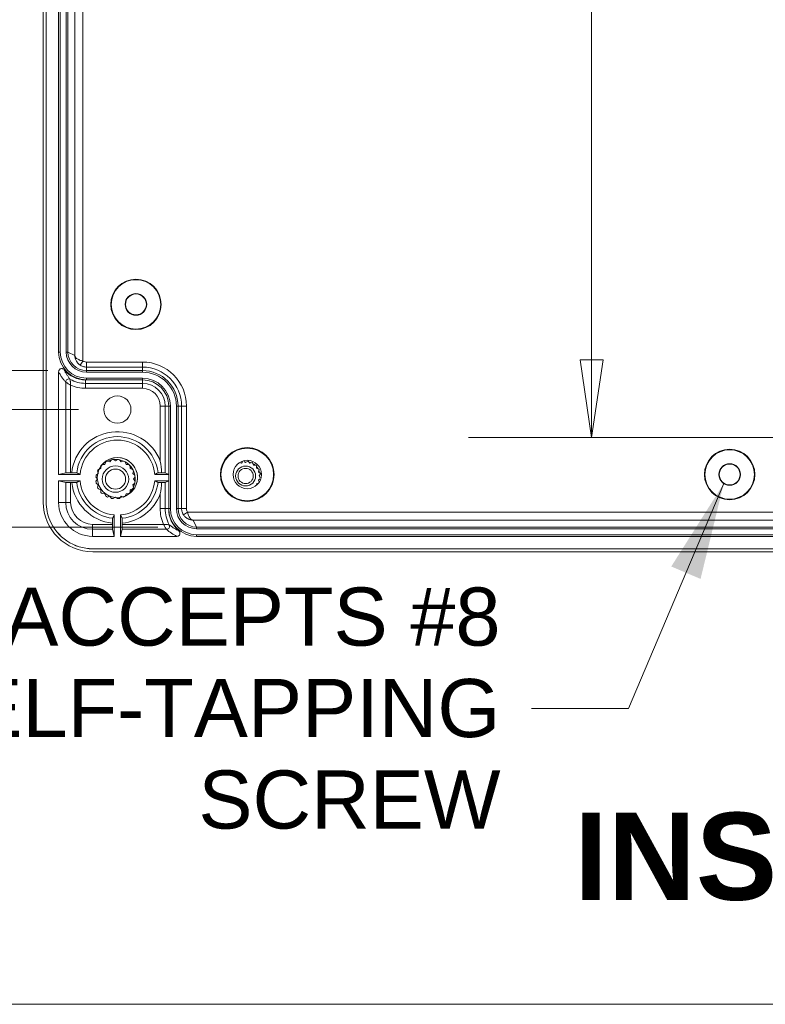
# Model space of a CAD drawing. Header units: millimetres. Extents: x 32 to 1714, y 32 to 1317.
# Tile 2 of 25: x 192 to 312, y 48 to 206. Entities that reach past the tile are written whole.
import ezdxf

# ---------------------------------------------------------------- set-up
doc = ezdxf.new("R2010")
doc.units = ezdxf.units.MM
doc.header["$LTSCALE"] = 6.25
for name, color, linetype, lineweight in [('Dimension (ANSI)', 7, 'Continuous', 9), ('Sketch Geometry (ANSI)', 7, 'Continuous', 9), ('Symbol (ANSI)', 7, 'Continuous', 9), ('Visible (ANSI)', 7, 'Continuous', 9), ('Visible Narrow (ANSI)', 7, 'Continuous', 9)]:
    doc.layers.add(name, color=color, linetype=linetype, lineweight=lineweight)
doc.styles.add('Label Text (ANSI)', font='arialbd.ttf')
doc.styles.add('Note Text (ANSI)', font='arial.ttf')
doc.dimstyles.new('Default - mm_inch (ANSI)', dxfattribs={"dimscale": 6.25, "dimtxt": 1.5, "dimasz": 2, "dimexe": 3.175, "dimexo": 1, "dimgap": 0.8, "dimtad": 0, "dimtih": 1, "dimtoh": 1, "dimrnd": 1e-08, "dimzin": 4, "dimdsep": 46, "dimtxsty": 'Note Text (ANSI)', "dimblk": 'Filled-1', "dimcen": 0.09, "dimdle": 10, "dimclrd": 256, "dimclre": 256, "dimclrt": 256, "dimadec": 1, "dimazin": 0, "dimtfac": 1.333333, "dimtofl": 0, "dimtmove": 0, "dimatfit": 3, "dimfxl": 1, "dimtolj": 1, "dimtzin": 0, "dimlwd": -1, "dimlwe": -1, "dimarcsym": 0})
doc.dimstyles.new('Default - mm_inch (ANSI)$7', dxfattribs={"dimscale": 6.25, "dimtxt": 1.5, "dimasz": 2.5, "dimexe": 3.175, "dimexo": 1, "dimgap": 0.8, "dimtad": 0, "dimtih": 1, "dimtoh": 1, "dimrnd": 1e-08, "dimzin": 4, "dimdsep": 46, "dimtxsty": 'Note Text (ANSI)', "dimblk": 'Filled-1', "dimcen": 0.09, "dimdle": 10, "dimclrd": 256, "dimclre": 256, "dimclrt": 256, "dimadec": 1, "dimazin": 0, "dimtfac": 1.333333, "dimtofl": 0, "dimtmove": 0, "dimatfit": 3, "dimfxl": 1, "dimtolj": 1, "dimtzin": 0, "dimlwd": -1, "dimlwe": -1, "dimarcsym": 0})

# ---------------------------------------------------------------- blocks, each defined once
blk = doc.blocks.new('Borders Default Border')
at = {"layer": 'Sketch Geometry (ANSI)', "flags": 128}
blk.add_lwpolyline([(7.62, 7.62), (7.62, 208.28), (271.78, 208.28), (271.78, 7.62), (7.62, 7.62)], dxfattribs=at)
blk = doc.blocks.new('Filled-1')
at = {"color": 0}
for p, q in [((0, 0), (-1, 0.15)), ((-1, 0.15), (-1, -0.15)), ((-1, 0), (0, 0)), ((-1, -0.15), (0, 0))]:
    blk.add_line(p, q, dxfattribs=at)
at = {"color": 0, "flags": 128}
blk.add_lwpolyline([(-1, -0.15), (0, 0), (-1, 0.15), (-1, -0.15)], dxfattribs=at)
at = {"color": 0}
blk.add_solid([(-1, -0.15), (0, 0), (-1, 0.15), (-1, -0.15)], dxfattribs=at)
blk = doc.blocks.new('*D26')
at = {"layer": 'Defpoints', "color": 0, "transparency": 16777216}
for p in [(220.23, 356.09), (80.32, 124.61), (220.23, 124.61)]:
    blk.add_point(p, dxfattribs=at)
at = {"layer": 'Dimension (ANSI)', "transparency": 16777216}
for p, q in [((213.98, 356.09), (60.48, 356.09)), ((80.32, 343.59), (80.32, 247.88)), ((80.32, 137.11), (80.32, 206.28)), ((213.98, 124.61), (60.48, 124.61))]:
    blk.add_line(p, q, dxfattribs=at)
at = {"layer": 'Dimension (ANSI)', "transparency": 16777216, "xscale": 12.5, "yscale": 12.5, "zscale": 12.5}
for p, rotation in [((80.32, 356.09), 90), ((80.32, 124.61), 270)]:
    blk.add_blockref('Filled-1', p, dxfattribs=dict(at, rotation=rotation))
at = {"layer": 'Dimension (ANSI)', "transparency": 16777216, "char_height": 9.375, "attachment_point": 5, "style": 'Note Text (ANSI)'}
for s, insert in [('\\A1; 231.48', (80.32, 236.87)), ('\\A1;[9.11]', (80.32, 216.07))]:
    blk.add_mtext(s, dxfattribs=dict(at, insert=insert))
blk = doc.blocks.new('*D27')
at = {"layer": 'Defpoints', "color": 0, "transparency": 16777216}
for p in [(163.62, 330.84), (202.46, 330.84), (202.46, 149.86)]:
    blk.add_point(p, dxfattribs=at)
at = {"layer": 'Dimension (ANSI)', "transparency": 16777216}
for p, q in [((196.21, 330.84), (143.78, 330.84)), ((163.62, 318.34), (163.62, 206.57)), ((163.62, 162.36), (163.62, 164.98)), ((196.21, 149.86), (143.78, 149.86))]:
    blk.add_line(p, q, dxfattribs=at)
at = {"layer": 'Dimension (ANSI)', "transparency": 16777216, "xscale": 12.5, "yscale": 12.5, "zscale": 12.5}
for p, rotation in [((163.62, 330.84), 90), ((163.62, 149.86), 270)]:
    blk.add_blockref('Filled-1', p, dxfattribs=dict(at, rotation=rotation))
at = {"layer": 'Dimension (ANSI)', "transparency": 16777216, "char_height": 9.375, "attachment_point": 5, "style": 'Note Text (ANSI)'}
for s, insert in [('\\A1; 180.98', (163.62, 195.56)), ('\\A1;[7.13]', (163.62, 174.76))]:
    blk.add_mtext(s, dxfattribs=dict(at, insert=insert))
blk = doc.blocks.new('*D28')
at = {"layer": 'Defpoints', "color": 0, "transparency": 16777216}
for p in [(207.45, 337.14), (123.16, 143.57), (207.45, 143.57)]:
    blk.add_point(p, dxfattribs=at)
at = {"layer": 'Dimension (ANSI)', "transparency": 16777216}
for p, q in [((201.2, 337.14), (103.32, 337.14)), ((123.16, 324.64), (123.16, 295.45)), ((123.16, 156.07), (123.16, 253.86)), ((201.2, 143.57), (103.32, 143.57))]:
    blk.add_line(p, q, dxfattribs=at)
at = {"layer": 'Dimension (ANSI)', "transparency": 16777216, "xscale": 12.5, "yscale": 12.5, "zscale": 12.5}
for p, rotation in [((123.16, 337.14), 90), ((123.16, 143.57), 270)]:
    blk.add_blockref('Filled-1', p, dxfattribs=dict(at, rotation=rotation))
at = {"layer": 'Dimension (ANSI)', "transparency": 16777216, "char_height": 9.375, "attachment_point": 5, "style": 'Note Text (ANSI)'}
for s, insert in [('\\A1; 193.56', (123.16, 284.45)), ('\\A1;[7.62]', (123.16, 263.65))]:
    blk.add_mtext(s, dxfattribs=dict(at, insert=insert))
blk = doc.blocks.new('*D35')
at = {"layer": 'Defpoints', "color": 0, "transparency": 16777216}
for p in [(345.14, 341.63), (283.96, 139.08), (345.14, 139.08)]:
    blk.add_point(p, dxfattribs=at)
at = {"layer": 'Dimension (ANSI)', "transparency": 16777216}
for p, q in [((338.89, 341.63), (264.12, 341.63)), ((283.96, 329.13), (283.96, 280.92)), ((283.96, 151.58), (283.96, 239.33)), ((338.89, 139.08), (264.12, 139.08))]:
    blk.add_line(p, q, dxfattribs=at)
at = {"layer": 'Dimension (ANSI)', "transparency": 16777216, "xscale": 12.5, "yscale": 12.5, "zscale": 12.5}
for p, rotation in [((283.96, 341.63), 90), ((283.96, 139.08), 270)]:
    blk.add_blockref('Filled-1', p, dxfattribs=dict(at, rotation=rotation))
at = {"layer": 'Dimension (ANSI)', "transparency": 16777216, "char_height": 9.375, "attachment_point": 5, "style": 'Note Text (ANSI)'}
for s, insert in [('\\A1; 202.54', (283.96, 269.91)), ('\\A1;[7.97]', (283.96, 249.12))]:
    blk.add_mtext(s, dxfattribs=dict(at, insert=insert))

msp = doc.modelspace()

# ---------------------------------------------------------------- linework, layer by layer
at = {"layer": 'Visible (ANSI)'}
for p, q in [((195.4958, 128.6221), (195.4958, 352.0857)), ((195.9642, 352.1031), (195.9642, 128.6047)), ((195.9772, 352.1031), (195.9772, 128.6047)), ((197.9727, 152.8562), (197.9727, 327.8516)), ((198.2423, 152.8562), (198.2423, 327.8516)), ((199.1999, 152.8562), (199.1999, 327.8516)), ((199.4694, 152.8568), (199.4694, 327.851)), ((197.9726, 133.0958), (197.9726, 149.6785)), ((211.4973, 149.5935), (202.4626, 149.5935)), ((211.4973, 149.863), (202.4631, 149.863)), ((202.3171, 148.3664), (202.4626, 148.3664)), ((211.4973, 148.6359), (202.4626, 148.6359)), ((202.4626, 148.3664), (211.4973, 148.3664)), ((215.7377, 144.1259), (215.7377, 133.0958)), ((216.0072, 127.6082), (216.0072, 144.1259)), ((216.9648, 127.6082), (216.9648, 144.1259)), ((217.2343, 127.6086), (217.2343, 144.1259)), ((205.5706, 135.1141), (205.4239, 134.7177)), ((206.2382, 135.1326), (205.8313, 135.2469)), ((206.5002, 135.4642), (206.2382, 135.1326)), ((207.1408, 135.2755), (206.7891, 135.51)), ((207.4925, 135.51), (207.1408, 135.2755)), ((208.0435, 135.1326), (207.7814, 135.4642)), ((208.4504, 135.2469), (208.0435, 135.1326)), ((208.8578, 134.7177), (208.711, 135.1141)), ((227.6358, 135.1131), (227.4737, 134.9079)), ((228.1408, 135.0135), (227.8773, 135.1892)), ((228.4849, 135.2429), (228.1408, 135.0135)), ((228.808, 134.9079), (228.5517, 135.2323)), ((229.2061, 135.0197), (228.808, 134.9079)), ((204.2485, 133.6641), (204.3628, 133.2572)), ((204.7777, 134.0714), (204.3813, 133.9247)), ((204.7947, 134.4938), (204.7777, 134.0714)), ((205.4239, 134.7177), (205.0016, 134.7006)), ((209.2801, 134.7006), (208.8578, 134.7177)), ((209.504, 134.0714), (209.4869, 134.4938)), ((209.9004, 133.9247), (209.504, 134.0714)), ((209.9189, 133.2572), (210.0332, 133.6641)), ((226.8718, 134.6012), (226.8564, 134.6006)), ((226.8807, 134.6251), (226.8718, 134.6012)), ((227.4737, 134.9079), (227.3068, 134.9547)), ((229.4099, 134.6012), (229.2663, 134.989)), ((229.823, 134.5845), (229.4099, 134.6012)), ((229.8875, 134.1236), (229.8708, 134.5367)), ((230.2753, 133.98), (229.8875, 134.1236)), ((230.1942, 133.5217), (230.306, 133.9198)), ((230.5186, 133.2654), (230.1942, 133.5217)), ((197.9726, 133.0958), (199.1084, 133.3797)), ((197.9726, 133.0958), (201.4306, 133.0958)), ((201.4306, 132.0981), (197.9726, 132.0981)), ((199.1084, 131.8141), (197.9726, 132.0981)), ((197.9726, 128.6059), (197.9726, 132.0981)), ((199.9064, 133.3831), (200.0859, 133.3831)), ((203.9854, 132.7062), (204.2198, 132.3545)), ((204.2198, 132.3545), (203.9854, 132.0028)), ((204.3628, 133.2572), (204.0311, 132.9951)), ((210.2505, 132.9951), (209.9189, 133.2572)), ((210.0618, 132.3545), (210.2963, 132.7062)), ((210.2963, 132.0028), (210.0618, 132.3545)), ((213.4721, 133.0958), (215.7377, 133.0958)), ((215.7377, 132.0981), (213.4721, 132.0981)), ((215.1699, 133.3797), (215.7377, 133.0958)), ((215.7377, 132.0981), (215.1699, 131.8142)), ((215.7377, 132.0981), (215.7377, 133.0958)), ((215.7377, 132.0981), (215.7377, 127.6082)), ((230.1942, 132.1874), (230.4416, 132.3829)), ((230.2523, 131.9804), (230.1942, 132.1874)), ((230.2998, 132.8545), (230.5292, 133.1985)), ((230.4955, 132.561), (230.2998, 132.8545)), ((200.0859, 131.8107), (199.9064, 131.8107)), ((204.0311, 131.7139), (204.3628, 131.4519)), ((204.3628, 131.4519), (204.2485, 131.045)), ((204.3813, 130.7843), (204.7777, 130.6376)), ((204.7777, 130.6376), (204.7947, 130.2153)), ((209.4869, 130.2153), (209.504, 130.6376)), ((209.504, 130.6376), (209.9004, 130.7843)), ((209.9189, 131.4519), (210.2505, 131.7139)), ((210.0332, 131.045), (209.9189, 131.4519)), ((229.8851, 131.5253), (229.8875, 131.5855)), ((229.8875, 131.5855), (229.9788, 131.6193)), ((205.0016, 130.0084), (205.4239, 129.9914)), ((205.4239, 129.9914), (205.5706, 129.595)), ((205.8313, 129.4622), (206.2382, 129.5765)), ((206.2382, 129.5765), (206.5002, 129.2448)), ((206.7891, 129.1991), (207.1408, 129.4335)), ((207.1408, 129.4335), (207.4925, 129.1991)), ((207.7814, 129.2448), (208.0435, 129.5765)), ((208.0435, 129.5765), (208.4504, 129.4622)), ((208.711, 129.595), (208.8578, 129.9914)), ((208.8578, 129.9914), (209.2801, 130.0084)), ((206.9525, 123.1182), (206.9525, 126.5762)), ((207.9502, 126.5762), (207.9502, 123.1182)), ((206.6652, 125.052), (206.6652, 125.2315)), ((206.9525, 123.1182), (206.6686, 124.2539)), ((208.2342, 124.2539), (207.9502, 123.1182)), ((208.2376, 125.2315), (208.2376, 125.052)), ((333.6667, 124.3454), (220.2276, 124.3454)), ((333.6667, 124.6149), (220.2281, 124.6149)), ((206.9525, 123.1182), (203.4604, 123.1182)), ((217.05, 123.1182), (207.9502, 123.1182)), ((333.6667, 123.3878), (220.2276, 123.3878)), ((333.6667, 123.1183), (220.2276, 123.1183)), ((203.4592, 121.1228), (486.8226, 121.1228)), ((203.4592, 121.1097), (486.8226, 121.1097)), ((486.8052, 120.6413), (203.4766, 120.6413))]:
    msp.add_line(p, q, dxfattribs=at)
for centre, radius in [((210.4446, 160.5339), 4.0694), ((210.4446, 160.5339), 3.991), ((210.4446, 160.5339), 1.7461), ((210.4446, 160.5339), 1.6851), ((207.4514, 143.5722), 2.1927), ((228.4041, 133.0958), 4.3449), ((228.4041, 133.0958), 4.2404), ((306.2286, 133.0958), 4.0694), ((306.2286, 133.0958), 3.991), ((207.4514, 132.5969), 3.2427), ((228.4041, 133.0958), 2.2948), ((207.1408, 132.3545), 2.1336), ((207.1408, 132.3545), 1.6256), ((228.1408, 132.8545), 1.6129), ((228.1408, 132.8545), 1.2319), ((306.2286, 133.0958), 1.7461), ((306.2286, 133.0958), 1.6851)]:
    msp.add_circle(centre, radius, dxfattribs=at)
for centre, radius, start, end in [((202.4626, 152.8562), 4.4899, 180, 270), ((202.4626, 152.8562), 4.2204, 180, 270), ((202.4626, 152.8562), 3.2628, 180, 270), ((202.4626, 152.8562), 2.9932, 180, 270), ((202.3171, 152.8562), 4.4899, 219.569379, 270), ((211.4973, 144.1259), 5.7371, 0, 90), ((211.4973, 144.1259), 5.4675, 0, 90), ((211.4973, 144.1259), 4.51, 0, 90), ((211.4973, 144.1259), 4.2404, 0, 90), ((207.4514, 132.5969), 6.0414, 4.736672, 175.263328), ((207.4514, 132.5969), 3.2392, 295.138396, 140.811527), ((207.1408, 132.3545), 3.175, 114.35966, 119.64034), ((207.1408, 132.3545), 3.175, 96.35966, 101.64034), ((207.1408, 132.3545), 3.175, 78.35966, 83.64034), ((207.1408, 132.3545), 3.175, 60.35966, 65.64034), ((207.4514, 132.5969), 2.8152, 12.372833, 63.57709), ((228.4041, 133.0958), 1.9929, 94.611269, 97.212059), ((228.1408, 132.8545), 2.413, 80.196675, 81.803325), ((228.4041, 133.0958), 1.9929, 70.832281, 79.393573), ((228.1408, 132.8545), 2.413, 62.196675, 63.803325), ((207.1408, 132.3545), 3.175, 150.35966, 155.64034), ((207.1408, 132.3545), 3.175, 132.35966, 137.64034), ((207.1408, 132.3545), 3.175, 42.35966, 47.64034), ((207.4514, 132.5969), 2.7838, 30.716137, 45.233787), ((207.1408, 132.3545), 3.175, 24.35966, 29.64034), ((228.4041, 133.0958), 1.9929, 48.504758, 60.11405), ((228.1408, 132.8545), 2.413, 44.196675, 45.803325), ((228.4041, 133.0958), 1.9929, 27.592362, 39.393268), ((228.1408, 132.8545), 2.413, 26.196675, 27.803325), ((228.4041, 133.0958), 1.9929, 8.117515, 17.255844), ((207.4514, 132.5969), 6.0414, 184.736672, 265.263328), ((207.1408, 132.3545), 3.175, 168.35966, 173.64034), ((207.1408, 132.3545), 3.175, 186.35966, 191.64034), ((207.4514, 132.5969), 6.0414, 274.736672, 355.263328), ((207.1408, 132.3545), 3.175, 6.35966, 11.64034), ((207.1408, 132.3545), 3.175, 348.35966, 353.64034), ((228.4041, 133.0958), 1.9929, 350.102207, 353.679473), ((228.1408, 132.8545), 2.413, 8.196675, 9.803325), ((207.1408, 132.3545), 3.175, 204.35966, 209.64034), ((207.1408, 132.3545), 3.175, 330.35966, 335.64034), ((207.1408, 132.3545), 3.175, 222.35966, 227.64034), ((207.1408, 132.3545), 3.175, 240.35966, 245.64034), ((207.1408, 132.3545), 3.175, 258.35966, 263.64034), ((207.1408, 132.3545), 3.175, 276.35966, 281.64034), ((207.1408, 132.3545), 3.175, 294.35966, 299.64034), ((207.1408, 132.3545), 3.175, 312.35966, 317.64034), ((203.4604, 128.6059), 5.4878, 180, 270), ((220.2253, 127.4647), 4.4899, 178.168226, 230.467609), ((220.2276, 127.6082), 4.4899, 180, 270), ((220.2276, 127.6082), 4.2204, 180, 270), ((220.2276, 127.6082), 3.2628, 180, 270), ((220.2276, 127.6082), 2.9932, 180, 270)]:
    msp.add_arc(centre, radius, start, end, dxfattribs=at)
for centre, major_axis, ratio, start_param, end_param in [((202.4631, 152.8568), (0.0009, 2.9938), 0.99996189, 1.57110068, 1.57129098), ((202.4631, 152.8568), (0.0009, 2.9938), 0.99996189, 1.57129098, 3.14174479), ((202.4631, 152.8568), (0.0009, 2.9938), 0.99996189, 3.14174479, 3.14189699), ((199.9064, 133.3797), (-0.7982, 0), 0.00436335, 4.71238898, 6.26573218), ((214.3717, 133.3797), (-0.7982, 0), 0.00436335, 3.15031936, 4.43066429), ((199.9064, 131.8142), (0.7982, 0), 0.00436335, 3.15904596, 4.71238898), ((214.3717, 131.8142), (0.7982, 0), 0.00436335, 4.99411369, 6.27445879), ((203.479, 128.6246), (-5.6458, -5.6458), 0.99969546, 5.49793944, 7.06843118), ((220.2281, 127.6086), (2.9938, 0.0009), 0.99996189, 3.14128832, 3.14144052), ((220.2281, 127.6086), (2.9938, 0.0009), 0.99996189, 3.14144052, 4.71189433), ((206.6686, 125.052), (0, -0.7982), 0.00436335, 4.71238898, 6.26573181), ((208.2341, 125.052), (0, 0.7982), 0.00436335, 3.15904596, 4.71238898), ((220.2281, 127.6086), (2.9938, 0.0009), 0.99996189, 4.71189433, 4.71208463)]:
    msp.add_ellipse(centre, major_axis=major_axis, ratio=ratio, start_param=start_param, end_param=end_param, dxfattribs=at)
for points, knots in [([(198.856, 149.9961), (198.8146, 150.0463), (198.7637, 150.0879), (198.649, 150.1491), (198.5863, 150.1683), (198.457, 150.1814), (198.3917, 150.1753), (198.2672, 150.1383), (198.2092, 150.1079), (198.108, 150.0265), (198.0659, 149.9763), (198.0245, 149.9012), (198.0156, 149.8823), (198.0079, 149.863), (197.9846, 149.8043), (197.9726, 149.7417), (197.9726, 149.6785)], [0, 0, 0, 0, 0.019558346, 0.019558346, 0.03910357, 0.03910357, 0.058632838, 0.058632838, 0.078152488, 0.078152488, 0.097674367, 0.097674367, 0.103939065, 0.103939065, 0.103939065, 0.122971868, 0.122971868, 0.122971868, 0.122971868]), ([(214.3717, 135.2383), (214.3725, 135.2342), (214.3732, 135.2302), (214.4845, 134.6237), (214.5591, 134.0127), (214.5937, 133.383)], [-0.001241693, -0.001241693, -0.001241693, -0.001241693, 0, 0, 0.184150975, 0.184150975, 0.184150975, 0.184150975]), ([(200.8887, 133.3797), (200.8879, 133.3801), (200.8649, 133.3806), (200.7902, 133.3814), (200.7242, 133.3818), (200.5842, 133.3824), (200.4853, 133.3827), (200.302, 133.383), (200.1852, 133.3831), (200.0859, 133.3831)], [0.238321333, 0.238321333, 0.238321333, 0.238321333, 0.267182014, 0.267182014, 0.29683671, 0.29683671, 0.326605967, 0.326605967, 0.356455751, 0.356455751, 0.356455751, 0.356455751]), ([(214.5937, 133.383), (214.564, 133.383), (214.5355, 133.3829), (214.4174, 133.3827), (214.3185, 133.3824), (214.1785, 133.3818), (214.1126, 133.3814), (214.0379, 133.3806), (214.0148, 133.3801), (214.014, 133.3797)], [0.1400194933, 0.1400194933, 0.1400194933, 0.1400194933, 0.1486513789, 0.1486513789, 0.1784206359, 0.1784206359, 0.2080753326, 0.2080753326, 0.2369360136, 0.2369360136, 0.2369360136, 0.2369360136]), ([(200.0859, 131.8107), (200.1852, 131.8107), (200.302, 131.8108), (200.4853, 131.8112), (200.5842, 131.8114), (200.7242, 131.812), (200.7902, 131.8125), (200.8649, 131.8133), (200.8879, 131.8137), (200.8887, 131.8142)], [0.594058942, 0.594058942, 0.594058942, 0.594058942, 0.623908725, 0.623908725, 0.653677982, 0.653677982, 0.683332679, 0.683332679, 0.71219336, 0.71219336, 0.71219336, 0.71219336]), ([(214.014, 131.8142), (214.0148, 131.8137), (214.0379, 131.8133), (214.1126, 131.8125), (214.1785, 131.812), (214.3185, 131.8114), (214.4174, 131.8112), (214.5355, 131.8109), (214.564, 131.8109), (214.5937, 131.8109)], [0.2383213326, 0.2383213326, 0.2383213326, 0.2383213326, 0.2671820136, 0.2671820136, 0.2968367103, 0.2968367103, 0.3266059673, 0.3266059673, 0.3352378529, 0.3352378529, 0.3352378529, 0.3352378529]), ([(214.5937, 131.8109), (214.559, 131.1799), (214.4842, 130.5677), (214.3728, 129.9613), (214.3723, 129.9585), (214.3717, 129.9556)], [0.000332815, 0.000332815, 0.000332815, 0.000332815, 0.190363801, 0.190363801, 0.191274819, 0.191274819, 0.191274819, 0.191274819]), ([(195.9642, 128.6047), (195.9642, 127.6235), (196.4502, 125.1696), (199.0474, 122.0023), (201.9873, 121.1098), (203.4592, 121.1097)], [-7.06843118, -7.06843118, -7.06843118, -7.06843118, -6.67580824, -6.08687384, -5.49793944, -5.49793944, -5.49793944, -5.49793944]), ([(195.9772, 128.6047), (195.9773, 127.6252), (196.4624, 125.1756), (199.0551, 122.0138), (201.9899, 121.1229), (203.4592, 121.1228)], [-7.06843118, -7.06843118, -7.06843118, -7.06843118, -6.67580824, -6.08687384, -5.49793944, -5.49793944, -5.49793944, -5.49793944]), ([(214.3717, 127.6286), (214.3748, 127.6285), (214.3779, 127.6285), (214.483, 127.627), (214.5839, 127.6256), (214.7741, 127.6228), (214.8613, 127.6216), (215.0086, 127.6194), (215.0672, 127.6185), (215.1478, 127.6173), (215.169, 127.617), (215.1699, 127.617)], [-0.000928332, -0.000928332, -0.000928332, -0.000928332, 0, 0, 0.030678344, 0.030678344, 0.061932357, 0.061932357, 0.093182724, 0.093182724, 0.124431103, 0.124431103, 0.124431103, 0.124431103]), ([(206.6686, 126.0343), (206.6682, 126.0335), (206.6677, 126.0104), (206.6669, 125.9357), (206.6665, 125.8698), (206.6659, 125.7298), (206.6656, 125.6309), (206.6653, 125.4476), (206.6652, 125.3307), (206.6652, 125.2315)], [0.238321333, 0.238321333, 0.238321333, 0.238321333, 0.267182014, 0.267182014, 0.29683671, 0.29683671, 0.326605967, 0.326605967, 0.356455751, 0.356455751, 0.356455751, 0.356455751]), ([(208.2376, 125.2315), (208.2376, 125.3307), (208.2375, 125.4476), (208.2372, 125.6309), (208.2369, 125.7298), (208.2363, 125.8698), (208.2358, 125.9357), (208.235, 126.0104), (208.2346, 126.0335), (208.2341, 126.0343)], [0.594058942, 0.594058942, 0.594058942, 0.594058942, 0.623908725, 0.623908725, 0.653677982, 0.653677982, 0.683332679, 0.683332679, 0.71219336, 0.71219336, 0.71219336, 0.71219336]), ([(217.05, 123.1182), (217.1131, 123.1182), (217.1757, 123.1301), (217.2343, 123.1534), (217.2947, 123.1774), (217.3498, 123.2129), (217.4433, 123.3031), (217.4807, 123.3569), (217.5329, 123.4758), (217.5472, 123.5398), (217.5503, 123.6696), (217.5392, 123.7342), (217.498, 123.842), (217.4729, 123.8862), (217.4416, 123.9259), (217.4197, 123.9537), (217.3948, 123.9792), (217.3674, 124.0018)], [0, 0, 0, 0, 0.018979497, 0.018979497, 0.018979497, 0.03852511, 0.03852511, 0.058057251, 0.058057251, 0.077586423, 0.077586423, 0.097124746, 0.097124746, 0.112318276, 0.112318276, 0.112318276, 0.122996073, 0.122996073, 0.122996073, 0.122996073])]:
    msp.add_open_spline(points, degree=3, knots=knots, dxfattribs=at)
for points in [[(205.0016, 134.7006), (205.1724, 134.8564), (205.3603, 134.9933), (205.5608, 135.1083)], [(205.8313, 135.2469), (206.0418, 135.3422), (206.2629, 135.4143), (206.4891, 135.4618)], [(206.7891, 135.51), (207.0189, 135.5356), (207.2514, 135.5359), (207.4812, 135.5111)], [(207.7814, 135.4642), (208.0078, 135.4176), (208.2291, 135.346), (208.44, 135.2514)], [(208.711, 135.1141), (208.9152, 134.9979), (209.1064, 134.8588), (209.28, 134.7005)], [(228.5517, 135.2323), (228.5556, 135.2316), (228.5595, 135.2309), (228.5635, 135.2302)], [(209.4869, 134.4938), (209.6452, 134.3202), (209.784, 134.1288), (209.9003, 133.9247)], [(210.0332, 133.6641), (210.1285, 133.4535), (210.2006, 133.2324), (210.2481, 133.0062)], [(229.2663, 134.989), (229.2821, 134.9807), (229.2977, 134.9722), (229.3132, 134.9636)], [(229.8708, 134.5367), (229.8865, 134.5206), (229.9019, 134.5043), (229.917, 134.4878)], [(230.306, 133.9198), (230.314, 133.9035), (230.3218, 133.8871), (230.3295, 133.8706)], [(210.2963, 132.7062), (210.3219, 132.4765), (210.3222, 132.244), (210.2974, 132.0141)], [(230.5292, 133.1985), (230.5301, 133.1922), (230.531, 133.1859), (230.5318, 133.1796)], [(209.9004, 130.7843), (209.7861, 130.5834), (209.6496, 130.3951), (209.4945, 130.2237)], [(210.2505, 131.7139), (210.2039, 131.4875), (210.1323, 131.2663), (210.0377, 131.0553)], [(209.2801, 130.0084), (209.1387, 129.8795), (208.9855, 129.7634), (208.8231, 129.662)]]:
    msp.add_open_spline(points, degree=3, dxfattribs=at)
for points, weights in [([(200.8887, 133.3797), (201.1693, 133.2316), (201.4306, 133.0958)], [1.00001780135, 1.00077325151, 1]), ([(201.4306, 132.0981), (201.1693, 131.9622), (200.8887, 131.8142)], [1, 1.00077325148, 1.00001780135]), ([(213.4721, 133.0958), (213.7335, 133.2316), (214.014, 133.3797)], [1, 1.0007732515, 1.00001780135]), ([(214.014, 131.8142), (213.7335, 131.9622), (213.4721, 132.0981)], [1.00001780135, 1.00077325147, 1]), ([(215.1699, 127.617), (215.4623, 127.6126), (215.7377, 127.6082)], [1.0000000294, 1.00000002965, 1.00000002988]), ([(206.6686, 126.0343), (206.8167, 126.3148), (206.9525, 126.5762)], [1.00001780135, 1.0007732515, 1]), ([(207.9502, 126.5762), (208.0861, 126.3148), (208.2341, 126.0343)], [1, 1.00077325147, 1.00001780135])]:
    msp.add_rational_spline(points, weights, degree=2, dxfattribs=at)
at = {"layer": 'Visible Narrow (ANSI)'}
for p, q in [((201.8934, 151.3949), (201.8934, 329.3129)), ((200.5966, 328.4149), (200.5966, 152.293)), ((197.9727, 152.8562), (198.2423, 152.8562)), ((199.4694, 152.8562), (199.1999, 152.8562)), ((200.5966, 152.293), (199.4694, 152.8568)), ((201.4645, 150.7218), (201.8934, 151.3949)), ((211.4973, 151.2289), (202.4629, 151.2289)), ((202.4629, 150.4308), (202.4629, 151.2289)), ((211.4973, 151.2289), (211.4973, 150.4308)), ((202.4626, 149.863), (202.4626, 149.5935)), ((202.4631, 149.863), (202.4629, 150.4308)), ((202.4629, 150.4308), (211.4973, 150.4308)), ((211.4973, 149.863), (211.4973, 150.4308)), ((211.4973, 149.863), (211.4973, 149.5935)), ((199.1084, 148.0053), (199.1084, 133.3797)), ((202.3171, 148.3664), (202.3171, 147.7986)), ((202.3171, 147.0004), (202.3171, 147.7986)), ((211.4973, 147.7986), (202.3171, 147.7986)), ((202.4626, 148.3664), (202.4626, 148.6359)), ((211.4973, 148.3664), (211.4973, 148.6359)), ((211.4973, 148.3664), (211.4973, 147.7986)), ((211.4973, 147.0004), (211.4973, 147.7986)), ((199.9064, 133.3831), (199.9064, 147.5196)), ((202.3171, 147.0004), (211.4973, 147.0004)), ((214.3717, 144.1259), (214.3717, 135.2383)), ((214.3717, 144.1259), (215.1699, 144.1259)), ((215.1699, 133.3797), (215.1699, 144.1259)), ((215.7377, 144.1259), (215.1699, 144.1259)), ((215.7377, 144.1259), (216.0072, 144.1259)), ((217.2343, 144.1259), (216.9648, 144.1259)), ((217.2343, 144.1259), (217.8021, 144.1259)), ((218.6003, 144.1259), (217.8021, 144.1259)), ((217.8021, 144.1259), (217.8021, 127.6085)), ((218.6003, 127.6085), (218.6003, 144.1259)), ((199.1084, 131.8141), (199.1084, 128.6059)), ((199.9064, 128.6059), (199.9064, 131.8107)), ((215.1699, 127.617), (215.1699, 131.8142)), ((214.3717, 129.9556), (214.3717, 127.6286)), ((195.9772, 128.6047), (195.9642, 128.6047)), ((197.9726, 128.6059), (199.1084, 128.6059)), ((199.9064, 128.6059), (199.1084, 128.6059)), ((215.7377, 127.6082), (216.0072, 127.6082)), ((217.2343, 127.6082), (216.9648, 127.6082)), ((217.8021, 127.6085), (217.2343, 127.6086)), ((218.6003, 127.6085), (217.8021, 127.6085)), ((218.7663, 127.039), (218.0932, 126.6101)), ((336.2255, 127.039), (218.7663, 127.039)), ((220.2281, 124.6149), (219.6643, 125.7421)), ((219.6643, 125.7421), (335.8279, 125.7421)), ((206.6652, 125.052), (203.4604, 125.052)), ((203.4604, 125.052), (203.4604, 124.2539)), ((203.4604, 124.2539), (206.6686, 124.2539)), ((203.4604, 123.1182), (203.4604, 124.2539)), ((208.2342, 124.2539), (215.3755, 124.2539)), ((214.8896, 125.052), (208.2376, 125.052)), ((220.2276, 124.6149), (220.2276, 124.3454)), ((220.2276, 123.1183), (220.2276, 123.3878)), ((203.4592, 121.1228), (203.4592, 121.1097))]:
    msp.add_line(p, q, dxfattribs=at)
for centre, radius, start, end in [((211.4973, 144.1259), 7.103, 0, 90), ((211.4973, 144.1259), 6.3048, 0, 90), ((202.3171, 152.8562), 5.0576, 240.809955, 270), ((211.4973, 144.1259), 3.6727, 0, 90), ((202.3171, 152.8562), 5.8558, 245.690624, 270), ((211.4973, 144.1259), 2.8745, 0, 90), ((207.4514, 132.5969), 7.4073, 20.890848, 173.907185), ((207.4514, 132.5969), 6.6091, 6.801801, 173.198199), ((207.4514, 132.5969), 7.4073, 186.092815, 263.907185), ((207.4514, 132.5969), 6.6091, 186.801801, 263.198199), ((207.4514, 132.5969), 6.6091, 276.801801, 353.198199), ((207.4514, 132.5969), 7.4073, 276.092815, 339.109152), ((203.4604, 128.6059), 4.352, 180, 270), ((203.4604, 128.6059), 3.5539, 180, 270), ((220.2253, 127.4647), 5.8558, 178.39605, 204.331395), ((220.2253, 127.4647), 5.0576, 178.274112, 209.21427)]:
    msp.add_arc(centre, radius, start, end, dxfattribs=at)
for centre, major_axis, ratio, start_param, end_param in [((199.6071, 148.0054), (0.3738, 0.3304), 0.99965286, 0.33759082, 2.41756876), ((199.6071, 148.0053), (-0.4303, -0.2525), 0.99940581, 3.67252552, 5.75225244), ((215.3755, 124.7527), (0.2524, 0.4303), 0.99940538, 3.67231424, 5.75246372), ((215.3756, 124.7527), (0.3303, 0.3739), 0.99965262, 3.86531401, 5.94571461), ((220.2253, 131.5735), (0, -9.2161), 0.86604739, 5.63012961, 5.87404217)]:
    msp.add_ellipse(centre, major_axis=major_axis, ratio=ratio, start_param=start_param, end_param=end_param, dxfattribs=at)
for points, knots in [([(201.8934, 151.3949), (201.8085, 151.4158), (201.7271, 151.4382), (201.4368, 151.5275), (201.2586, 151.6018), (201.0219, 151.7304), (200.9438, 151.7817), (200.8786, 151.8334), (200.7901, 151.9036), (200.723, 151.9761), (200.6253, 152.1302), (200.5991, 152.212), (200.5966, 152.293)], [0.282607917, 0.282607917, 0.282607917, 0.282607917, 0.29415043, 0.29415043, 0.325652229, 0.325652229, 0.345340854, 0.345340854, 0.345340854, 0.372097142, 0.372097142, 0.401527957, 0.401527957, 0.401527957, 0.401527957]), ([(200.5966, 152.293), (200.5975, 152.1519), (200.6144, 152.0091), (200.6788, 151.7399), (200.7234, 151.6132), (200.7825, 151.4903), (200.826, 151.3999), (200.8783, 151.31), (201.037, 151.0846), (201.1568, 150.9544), (201.3524, 150.7977), (201.4073, 150.7583), (201.4645, 150.7218)], [-0.401527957, -0.401527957, -0.401527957, -0.401527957, -0.372097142, -0.372097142, -0.345340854, -0.345340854, -0.345340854, -0.325652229, -0.325652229, -0.29415043, -0.29415043, -0.282607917, -0.282607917, -0.282607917, -0.282607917]), ([(202.4629, 151.2289), (202.4413, 151.2289), (202.4196, 151.2296), (202.288, 151.2377), (202.18, 151.2615), (202.0129, 151.3268), (201.9511, 151.3582), (201.8934, 151.3949)], [-0.7232170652, -0.7232170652, -0.7232170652, -0.7232170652, -0.7167701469, -0.7167701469, -0.6838877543, -0.6838877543, -0.663336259, -0.663336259, -0.663336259, -0.663336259]), ([(197.9726, 149.6785), (198.0426, 149.5388), (198.1173, 149.4008), (198.2857, 149.1114), (198.3807, 148.9604), (198.4813, 148.8122), (198.5818, 148.6641), (198.6879, 148.5187), (198.8982, 148.2503), (199.0012, 148.1265), (199.1083, 148.0054)], [0.409546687, 0.409546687, 0.409546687, 0.409546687, 0.466798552, 0.466798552, 0.531403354, 0.531403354, 0.531403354, 0.596008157, 0.596008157, 0.653350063, 0.653350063, 0.653350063, 0.653350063]), ([(199.8504, 148.4409), (199.7553, 148.5553), (199.6641, 148.6718), (199.4787, 148.9236), (199.3855, 149.0593), (199.2976, 149.197), (199.2096, 149.3348), (199.1269, 149.4746), (198.9808, 149.7415), (198.9163, 149.8682), (198.856, 149.9961)], [-0.653350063, -0.653350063, -0.653350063, -0.653350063, -0.596008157, -0.596008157, -0.531403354, -0.531403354, -0.531403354, -0.466798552, -0.466798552, -0.409567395, -0.409567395, -0.409567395, -0.409567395]), ([(201.4645, 150.7218), (201.5656, 150.6574), (201.6739, 150.6023), (201.9669, 150.4878), (202.1563, 150.4461), (202.387, 150.4319), (202.4251, 150.4308), (202.4629, 150.4308)], [0.663336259, 0.663336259, 0.663336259, 0.663336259, 0.6838877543, 0.6838877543, 0.7167701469, 0.7167701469, 0.7232170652, 0.7232170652, 0.7232170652, 0.7232170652]), ([(199.1083, 148.0054), (199.1083, 148.0054), (199.1083, 148.0054), (199.1083, 148.0053), (199.1083, 148.0053), (199.1084, 148.0053)], [-0.000261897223, -0.000261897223, -0.000261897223, -0.000261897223, -0.000130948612, -0.000130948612, 0, 0, 0, 0]), ([(199.1084, 148.0053), (199.1091, 148.0049), (199.1129, 148.0024), (199.13, 147.9915), (199.1471, 147.9806), (199.1949, 147.9503), (199.2277, 147.9296), (199.3097, 147.8782), (199.3602, 147.8468), (199.482, 147.772), (199.5545, 147.7279), (199.719, 147.6294), (199.8125, 147.5742), (199.9064, 147.5196)], [-0.0688259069, -0.0688259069, -0.0688259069, -0.0688259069, -0.0642647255, -0.0642647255, -0.0569668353, -0.0569668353, -0.047479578, -0.047479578, -0.0351461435, -0.0351461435, -0.0191126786, -0.0191126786, 0.0004235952, 0.0004235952, 0.0004235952, 0.0004235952]), ([(199.8504, 148.4408), (199.8504, 148.4408), (199.8504, 148.4408), (199.8504, 148.4409), (199.8504, 148.4409), (199.8504, 148.4409)], [0, 0, 0, 0, 0.000130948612, 0.000130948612, 0.000261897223, 0.000261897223, 0.000261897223, 0.000261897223]), ([(199.9064, 147.5196), (199.8954, 147.6277), (199.8859, 147.7354), (199.8718, 147.9251), (199.8666, 148.0089), (199.8594, 148.1495), (199.857, 148.2079), (199.8537, 148.3028), (199.8526, 148.3407), (199.8513, 148.396), (199.8509, 148.4157), (199.8505, 148.4355), (199.8504, 148.44), (199.8504, 148.4408)], [-0.0004235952, -0.0004235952, -0.0004235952, -0.0004235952, 0.0191126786, 0.0191126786, 0.0351461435, 0.0351461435, 0.047479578, 0.047479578, 0.0569668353, 0.0569668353, 0.0642647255, 0.0642647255, 0.0688259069, 0.0688259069, 0.0688259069, 0.0688259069]), ([(217.8021, 127.6085), (217.8021, 127.5637), (217.8037, 127.5186), (217.8207, 127.2853), (217.8629, 127.1005), (217.9761, 126.8146), (218.0302, 126.7089), (218.0932, 126.6101)], [-0.7234692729, -0.7234692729, -0.7234692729, -0.7234692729, -0.7158353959, -0.7158353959, -0.6836783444, -0.6836783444, -0.6635801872, -0.6635801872, -0.6635801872, -0.6635801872]), ([(218.7663, 127.039), (218.7304, 127.0954), (218.6995, 127.1557), (218.6349, 127.3188), (218.6109, 127.4242), (218.6012, 127.5572), (218.6003, 127.5829), (218.6003, 127.6085)], [0.6635801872, 0.6635801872, 0.6635801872, 0.6635801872, 0.6836783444, 0.6836783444, 0.7158353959, 0.7158353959, 0.7234692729, 0.7234692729, 0.7234692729, 0.7234692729]), ([(218.0932, 126.6101), (218.1297, 126.5527), (218.1693, 126.4976), (218.3262, 126.3018), (218.4566, 126.182), (218.6822, 126.0233), (218.7721, 125.9711), (218.8626, 125.9276), (218.9855, 125.8685), (219.1123, 125.824), (219.3812, 125.7599), (219.5236, 125.7431), (219.6643, 125.7421)], [-0.118358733, -0.118358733, -0.118358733, -0.118358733, -0.106777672, -0.106777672, -0.075256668, -0.075256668, -0.055556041, -0.055556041, -0.055556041, -0.028790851, -0.028790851, 0.000562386, 0.000562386, 0.000562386, 0.000562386]), ([(219.6643, 125.7421), (219.5835, 125.7446), (219.5019, 125.7707), (219.348, 125.868), (219.2755, 125.935), (219.2053, 126.0235), (219.1536, 126.0886), (219.1022, 126.1667), (218.9735, 126.4033), (218.8992, 126.5815), (218.8097, 126.8721), (218.7872, 126.9538), (218.7663, 127.039)], [-0.000562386, -0.000562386, -0.000562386, -0.000562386, 0.028790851, 0.028790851, 0.055556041, 0.055556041, 0.055556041, 0.075256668, 0.075256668, 0.106777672, 0.106777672, 0.118358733, 0.118358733, 0.118358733, 0.118358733]), ([(215.8108, 124.9961), (215.81, 124.9962), (215.8055, 124.9962), (215.7858, 124.9966), (215.7661, 124.997), (215.7108, 124.9983), (215.6729, 124.9994), (215.5782, 125.0027), (215.5198, 125.0051), (215.3792, 125.0123), (215.2955, 125.0174), (215.1057, 125.0315), (214.9979, 125.0409), (214.8896, 125.052)], [0, 0, 0, 0, 0.0045595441, 0.0045595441, 0.0118548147, 0.0118548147, 0.0213386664, 0.0213386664, 0.0336676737, 0.0336676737, 0.0496953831, 0.0496953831, 0.0692659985, 0.0692659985, 0.0692659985, 0.0692659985]), ([(214.8896, 125.052), (214.9443, 124.9579), (214.9995, 124.8643), (215.0982, 124.6998), (215.1422, 124.6273), (215.217, 124.5056), (215.2484, 124.4551), (215.2998, 124.3731), (215.3205, 124.3404), (215.3508, 124.2926), (215.3617, 124.2755), (215.3726, 124.2585), (215.375, 124.2546), (215.3755, 124.2539)], [-0.0692659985, -0.0692659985, -0.0692659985, -0.0692659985, -0.0496953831, -0.0496953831, -0.0336676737, -0.0336676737, -0.0213386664, -0.0213386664, -0.0118548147, -0.0118548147, -0.0045595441, -0.0045595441, 0, 0, 0, 0]), ([(215.3755, 124.2539), (215.3755, 124.2539), (215.3755, 124.2539), (215.3755, 124.2539), (215.3755, 124.2539), (215.3756, 124.2539)], [0, 0, 0, 0, 0.000130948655, 0.000130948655, 0.000261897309, 0.000261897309, 0.000261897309, 0.000261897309]), ([(215.811, 124.9961), (215.8109, 124.9961), (215.8109, 124.9961), (215.8109, 124.9961), (215.8109, 124.9961), (215.8108, 124.9961)], [-0.000261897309, -0.000261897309, -0.000261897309, -0.000261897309, -0.000130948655, -0.000130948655, 0, 0, 0, 0]), ([(217.3674, 124.0018), (217.2394, 124.0621), (217.1126, 124.1265), (216.8454, 124.2726), (216.7055, 124.3553), (216.5677, 124.4433), (216.4298, 124.5312), (216.294, 124.6244), (216.0421, 124.8098), (215.9255, 124.901), (215.811, 124.9961)], [0.409163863, 0.409163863, 0.409163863, 0.409163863, 0.466418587, 0.466418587, 0.531052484, 0.531052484, 0.531052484, 0.595686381, 0.595686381, 0.653055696, 0.653055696, 0.653055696, 0.653055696])]:
    msp.add_open_spline(points, degree=3, knots=knots, dxfattribs=at)

# ---------------------------------------------------------------- block references
at = {"xscale": 6.25, "yscale": 6.25, "zscale": 6.25}
msp.add_blockref('Borders Default Border', (0, 0), dxfattribs=at)

# ---------------------------------------------------------------- texts
at = {"layer": 'Symbol (ANSI)', "insert": (269.2587, 95.3538), "char_height": 9.375, "width": 107.01935, "attachment_point": 6, "line_spacing_factor": 0.944221, "style": 'Note Text (ANSI)'}
msp.add_mtext('\\fArial|b0|i0;10X ACCEPTS #8\\P\\fArial|b0|i0;SELF-TAPPING\\P\\fArial|b0|i0;SCREW', dxfattribs=at)
at = {"layer": 'Symbol (ANSI)', "insert": (281.1376, 64.2706), "char_height": 14.0625, "attachment_point": 7, "style": 'Label Text (ANSI)'}
msp.add_mtext('INSIDE BOX', dxfattribs=at)

# ---------------------------------------------------------------- dimensions: what is measured, and where the dimension line sits
at = {"layer": 'Dimension (ANSI)'}
for base, p1, p2, angle, text, picture, middle in [((80.3234, 124.6149), (220.2281, 356.0929), (220.2281, 124.6149), 270, ' <>\\X[9.11]', '*D26', (80.3234, 227.0785)), ((283.9616, 139.0823), (345.1409, 341.6256), (345.1409, 139.0823), 90, ' <>\\X[7.97]', '*D35', (283.9616, 260.1256)), ((123.1637, 143.5722), (207.4514, 337.1357), (207.4514, 143.5722), 90, ' <>\\X[7.62]', '*D28', (123.1637, 274.6568)), ((163.6245, 330.8449), (202.4631, 149.863), (202.4631, 330.8449), 90, ' <>\\X[7.13]', '*D27', (163.6245, 185.772))]:
    dim = msp.add_linear_dim(base=base, p1=p1, p2=p2, angle=angle, text=text, dimstyle='Default - mm_inch (ANSI)', override={"dimgap": 0.8, "dimdec": 2, "dimpost": '\\X', "dimtol": 0, "dimlim": 0, "dimtp": 0, "dimtm": 0, "dimtdec": 2, "dimatfit": 1}, dxfattribs=at)
    dim.commit()
    dim.dimension.update_dxf_attribs({"geometry": picture, "text_midpoint": middle, "dimtype": 160})

# ---------------------------------------------------------------- leaders
at = {"layer": 'Symbol (ANSI)', "annotation_type": 0, "has_hookline": 1, "hookline_direction": 1, "text_width": 105.0051}
msp.add_leader([(305.268, 131.6378), (289.8837, 95.3538), (274.2587, 95.3538)], dimstyle='Default - mm_inch (ANSI)$7', override={"dimtad": 0}, dxfattribs=at)

doc.saveas('drawing.dxf')
